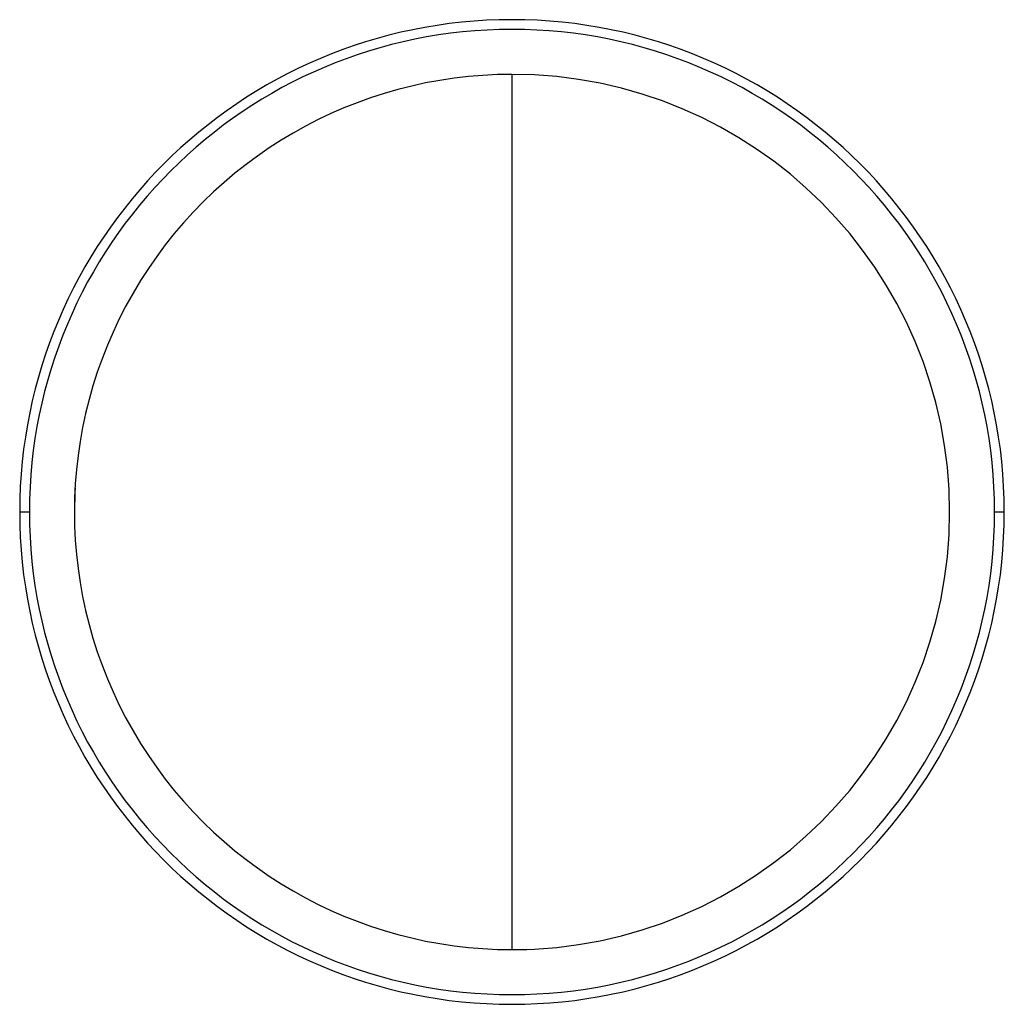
# Model space of a CAD drawing. Header units: millimetres. Extents: x -644 to -239, y -943 to -538.
import ezdxf

# ---------------------------------------------------------------- set-up
doc = ezdxf.new("R2010")
doc.units = ezdxf.units.MM

msp = doc.modelspace()

# ---------------------------------------------------------------- linework, layer by layer
at = {"color": 7, "linetype": 'Continuous', "lineweight": 25}
for p, q in [((-644.4, -740), (-640.4, -740)), ((-621.9, -740), (-621.87, -743.03)), ((-243.4, -740), (-239.4, -740))]:
    msp.add_line(p, q, dxfattribs=at)
at = {"color": 7, "linetype": 'Continuous', "lineweight": 25, "flags": 128}
for points in [[(-621.63, -730.17), (-621.72, -732.04), (-621.9, -740)], [(-443.79, -919.99), (-437.92, -919.96), (-435.86, -919.9)]]:
    msp.add_lwpolyline(points, dxfattribs=at)
at = {"color": 7, "linetype": 'Continuous', "lineweight": 25}
for radius, start, end in [(202.5, 0, 180), (198.5, 0, 180), (180, 89.9998, 270), (180, 270, 89.9998), (202.5, 180, 0), (198.5, 180, 0)]:
    msp.add_arc((-441.9, -740), radius, start, end, dxfattribs=at)
for points, knots in [([(-441.9, -560.06), (-441.9, -560.07), (-441.9, -560.11), (-441.9, -561), (-441.9, -562.66), (-441.9, -565.23), (-441.9, -568.76), (-441.9, -572.73), (-441.9, -576.84), (-441.9, -580.94), (-441.9, -585.32), (-441.9, -589.92), (-441.9, -594.72), (-441.9, -599.95), (-441.9, -605.62), (-441.9, -611.82), (-441.9, -618.74), (-441.9, -625.71), (-441.9, -632.79), (-441.9, -639.92), (-441.9, -647.98), (-441.9, -657.09), (-441.9, -666.7), (-441.9, -676.78), (-441.9, -687.29), (-441.9, -698.84), (-441.9, -711.5), (-441.9, -725.35), (-441.9, -734.98), (-441.9, -740)], [0, 0, 0, 0, 0.015244, 0.035519, 0.056689, 0.079085, 0.103313, 0.130246, 0.150254, 0.172258, 0.196549, 0.219394, 0.244271, 0.27133, 0.300708, 0.332599, 0.368111, 0.409037, 0.44187, 0.478858, 0.520625, 0.567797, 0.621008, 0.670422, 0.724842, 0.784637, 0.85018, 0.921843, 1, 1, 1, 1]), ([(-441.9, -740), (-441.9, -745.03), (-441.9, -754.66), (-441.9, -768.5), (-441.9, -781.16), (-441.9, -792.71), (-441.9, -803.22), (-441.9, -813.31), (-441.9, -822.91), (-441.9, -832.02), (-441.9, -840.08), (-441.9, -847.22), (-441.9, -854.29), (-441.9, -861.26), (-441.9, -868.18), (-441.9, -874.38), (-441.9, -880.06), (-441.9, -885.29), (-441.9, -890.09), (-441.9, -894.69), (-441.9, -899.06), (-441.9, -903.16), (-441.9, -907.28), (-441.9, -911.25), (-441.9, -914.78), (-441.9, -917.34), (-441.9, -919.01), (-441.9, -919.89), (-441.9, -919.93), (-441.9, -919.95)], [0, 0, 0, 0, 0.078158, 0.149822, 0.215366, 0.275163, 0.329583, 0.378998, 0.43221, 0.479383, 0.52115, 0.558139, 0.590973, 0.6319, 0.667412, 0.699304, 0.728682, 0.755741, 0.780619, 0.803464, 0.827755, 0.84976, 0.869768, 0.896702, 0.92093, 0.943326, 0.964496, 0.984772, 1, 1, 1, 1])]:
    msp.add_open_spline(points, degree=3, knots=knots, dxfattribs=at)

doc.saveas('drawing.dxf')
